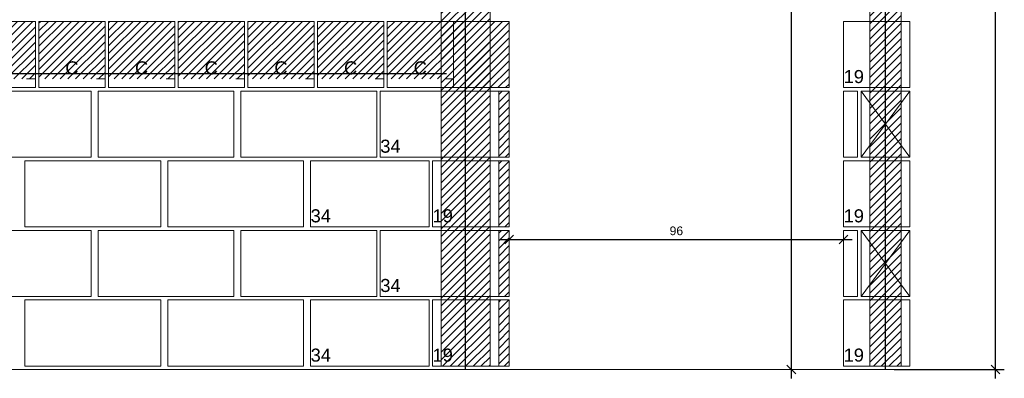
# Model space of a CAD drawing. Header units: millimetres. Extents: x 337 to 624, y -381 to -65.
# Tile 81 of 138: x 345 to 356, y -151 to -147. Entities that reach past the tile are written whole.
import ezdxf

# ---------------------------------------------------------------- set-up
doc = ezdxf.new("R2010")
doc.units = ezdxf.units.MM
doc.header["$MEASUREMENT"] = 0
doc.linetypes.add('DOT', pattern=[6.35, 0, -6.35])
doc.layers.get('0').update_dxf_attribs({"lineweight": 5})
for name, color, linetype, lineweight in [('Armadura', 7, 'Continuous', 30), ('Cotas', 7, 'Continuous', 5), ('PA-Ajustes', 8, 'Continuous', 5), ('PA-Graute', 8, 'Continuous', 0), ('PA-Piso', 7, 'Continuous', 20), ('PE-Contrafiamento L', 1, 'Continuous', 13), ('PE-Contrafiamento T', 1, 'Continuous', 5), ('PE-Inteiro', 7, 'Continuous', 5), ('PE-Meio', 1, 'Continuous', 5), ('PE-Meio canaleta', 5, 'Continuous', 5), ('PE-Pastilha', 3, 'Continuous', 5)]:
    doc.layers.add(name, color=color, linetype=linetype, lineweight=lineweight)
doc.styles.add('Arial', font='arial.ttf')
doc.dimstyles.new('UM_25.000000', dxfattribs={"dimtxt": 0.18, "dimasz": 0.1, "dimexe": 0.1, "dimexo": 0.2, "dimgap": 0, "dimtad": 1, "dimtih": 1, "dimtoh": 1, "dimdec": 1, "dimlfac": 25, "dimzin": 0, "dimdsep": 46, "dimtxsty": 'Standard', "dimcen": 0.09, "dimdle": 0.1, "dimadec": 1, "dimazin": 2, "dimtfac": 1, "dimtdec": 4, "dimtofl": 0, "dimtmove": 0, "dimatfit": 3, "dimfxl": 1, "dimtolj": 1, "dimarcsym": 0})
pattern_1 = [(45, (319.551825, -309.79396), (-0.044194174, 0.044194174), [])]

# ---------------------------------------------------------------- blocks, each defined once
blk = doc.blocks.new('_Oblique')
at = {"color": 0, "linetype": 'ByBlock', "lineweight": -2}
blk.add_line((-0.5, -0.5), (0.5, 0.5), dxfattribs=at)
blk = doc.blocks.new('*D464')
at = {"layer": 'Cotas', "color": 0, "lineweight": -2, "transparency": 16777216}
blk.add_line((353.552, -151.069), (353.552, -142.149), dxfattribs=at)
at = {"layer": 'Defpoints', "color": 0, "transparency": 16777216}
for p in [(353.512, -142.249), (353.552, -142.249), (353.512, -150.969)]:
    blk.add_point(p, dxfattribs=at)
at = {"layer": 'Cotas', "color": 0, "lineweight": -2, "transparency": 16777216, "xscale": 0.1, "yscale": 0.1, "zscale": 0.1}
for p, rotation in [((353.552, -142.249), 90), ((353.552, -150.969), 270)]:
    blk.add_blockref('_Oblique', p, dxfattribs=dict(at, rotation=rotation))
at = {"layer": 'Cotas', "transparency": 16777216, "insert": (353.452, -146.609), "char_height": 0.1, "attachment_point": 5, "rotation": 90, "style": 'Arial'}
blk.add_mtext('\\A1;218', dxfattribs=at)
blk = doc.blocks.new('*D465')
at = {"layer": 'Cotas', "color": 0, "lineweight": -2, "transparency": 16777216}
blk.add_line((350.212, -149.475), (354.252, -149.475), dxfattribs=at)
at = {"layer": 'Defpoints', "color": 0, "transparency": 16777216}
for p in [(350.312, -149.515), (354.152, -149.475), (354.152, -149.515)]:
    blk.add_point(p, dxfattribs=at)
at = {"layer": 'Cotas', "color": 0, "lineweight": -2, "transparency": 16777216, "xscale": 0.1, "yscale": 0.1, "zscale": 0.1, "rotation": 180}
blk.add_blockref('_Oblique', (350.312, -149.475), dxfattribs=at)
at = {"layer": 'Cotas', "color": 0, "lineweight": -2, "transparency": 16777216, "xscale": 0.1, "yscale": 0.1, "zscale": 0.1}
blk.add_blockref('_Oblique', (354.152, -149.475), dxfattribs=at)
at = {"layer": 'Cotas', "transparency": 16777216, "insert": (352.232, -149.375), "char_height": 0.1, "attachment_point": 5, "style": 'Arial'}
blk.add_mtext('\\A1;96', dxfattribs=at)
blk = doc.blocks.new('*D460')
at = {"layer": 'Cotas', "color": 0, "lineweight": -2, "transparency": 16777216}
for p, q in [((355.897, -151.069), (355.897, -140.469)), ((354.732, -140.569), (355.997, -140.569)), ((354.732, -150.969), (355.997, -150.969))]:
    blk.add_line(p, q, dxfattribs=at)
at = {"layer": 'Defpoints', "color": 0, "transparency": 16777216}
for p in [(354.632, -140.569), (355.897, -140.569), (354.632, -150.969)]:
    blk.add_point(p, dxfattribs=at)
at = {"layer": 'Cotas', "color": 0, "lineweight": -2, "transparency": 16777216, "xscale": 0.1, "yscale": 0.1, "zscale": 0.1}
for p, rotation in [((355.897, -140.569), 90), ((355.897, -150.969), 270)]:
    blk.add_blockref('_Oblique', p, dxfattribs=dict(at, rotation=rotation))
at = {"layer": 'Cotas', "transparency": 16777216, "insert": (355.797, -145.769), "char_height": 0.1, "attachment_point": 5, "rotation": 90, "style": 'Arial'}
blk.add_mtext('\\A1;260', dxfattribs=at)

msp = doc.modelspace()

# ---------------------------------------------------------------- hatches: boundary and pattern name
at = {"layer": 'PA-Ajustes', "linetype": 'Continuous'}
h = msp.add_hatch(dxfattribs=at)
h.set_pattern_fill('ANSI31', color=8, scale=0.5, style=0)
h.set_pattern_definition(pattern_1)
h.paths.add_polyline_path([(349.6722, -146.9688), (349.6722, -147.7288), (350.3122, -147.7288), (350.3122, -146.9688)])
h = msp.add_hatch(dxfattribs=at)
h.set_pattern_fill('ANSI31', color=8, scale=0.5, style=0)
h.set_pattern_definition(pattern_1)
h.paths.add_polyline_path([(350.1922, -147.7688), (350.1922, -148.5288), (350.3122, -148.5288), (350.3122, -147.7688)])
h = msp.add_hatch(dxfattribs=at)
h.set_pattern_fill('ANSI31', color=8, scale=0.5, style=0)
h.set_pattern_definition(pattern_1)
h.paths.add_polyline_path([(350.1922, -148.5688), (350.1922, -149.3288), (350.3122, -149.3288), (350.3122, -148.5688)])
h = msp.add_hatch(dxfattribs=at)
h.set_pattern_fill('ANSI31', color=8, scale=0.5, style=0)
h.set_pattern_definition(pattern_1)
h.paths.add_polyline_path([(350.1922, -149.3688), (350.1922, -150.1288), (350.3122, -150.1288), (350.3122, -149.3688)])
h = msp.add_hatch(dxfattribs=at)
h.set_pattern_fill('ANSI31', color=8, scale=0.5, style=0)
h.set_pattern_definition(pattern_1)
h.paths.add_polyline_path([(350.1922, -150.1688), (350.1922, -150.9288), (350.3122, -150.9288), (350.3122, -150.1688)])
at = {"layer": 'PA-Graute', "linetype": 'Continuous'}
h = msp.add_hatch(dxfattribs=at)
h.set_pattern_fill('ANSI31', color=8, scale=0.5, style=0)
h.set_pattern_definition(pattern_1)
h.paths.add_polyline_path([(349.5322, -141.3688), (350.0922, -141.3688), (350.0922, -150.9288), (349.5322, -150.9288)])
h = msp.add_hatch(dxfattribs=at)
h.set_pattern_fill('ANSI31', color=8, scale=0.5, style=0)
h.set_pattern_definition(pattern_1)
h.paths.add_polyline_path([(354.4522, -141.3688), (354.8122, -141.3688), (354.8122, -150.9288), (354.4522, -150.9288)])
h = msp.add_hatch(dxfattribs=at)
h.set_pattern_fill('ANSI31', color=8, scale=0.5, style=0)
h.set_pattern_definition(pattern_1)
h.paths.add_polyline_path([(344.1122, -146.9688), (344.8722, -146.9688), (344.8722, -147.6288), (344.1122, -147.6288)])
h = msp.add_hatch(dxfattribs=at)
h.set_pattern_fill('ANSI31', color=8, scale=0.5, style=0)
h.set_pattern_definition(pattern_1)
h.paths.add_polyline_path([(344.9122, -146.9688), (345.6722, -146.9688), (345.6722, -147.6288), (344.9122, -147.6288)])
h = msp.add_hatch(dxfattribs=at)
h.set_pattern_fill('ANSI31', color=8, scale=0.5, style=0)
h.set_pattern_definition(pattern_1)
h.paths.add_polyline_path([(345.7122, -146.9688), (346.4722, -146.9688), (346.4722, -147.6288), (345.7122, -147.6288)])
h = msp.add_hatch(dxfattribs=at)
h.set_pattern_fill('ANSI31', color=8, scale=0.5, style=0)
h.set_pattern_definition(pattern_1)
h.paths.add_polyline_path([(346.5122, -146.9688), (347.2722, -146.9688), (347.2722, -147.6288), (346.5122, -147.6288)])
h = msp.add_hatch(dxfattribs=at)
h.set_pattern_fill('ANSI31', color=8, scale=0.5, style=0)
h.set_pattern_definition(pattern_1)
h.paths.add_polyline_path([(347.3122, -146.9688), (348.0722, -146.9688), (348.0722, -147.6288), (347.3122, -147.6288)])
h = msp.add_hatch(dxfattribs=at)
h.set_pattern_fill('ANSI31', color=8, scale=0.5, style=0)
h.set_pattern_definition(pattern_1)
h.paths.add_polyline_path([(348.1122, -146.9688), (348.8722, -146.9688), (348.8722, -147.6288), (348.1122, -147.6288)])
h = msp.add_hatch(dxfattribs=at)
h.set_pattern_fill('ANSI31', color=8, scale=0.5, style=0)
h.set_pattern_definition(pattern_1)
h.paths.add_polyline_path([(348.9122, -146.9688), (349.6722, -146.9688), (349.6722, -147.6288), (348.9122, -147.6288)])

# ---------------------------------------------------------------- linework, layer by layer
at = {"layer": 'Armadura'}
msp.add_line((343.3922, -147.5688), (349.5922, -147.5688), dxfattribs=at)
for points in [[(354.6322, -150.9688), (354.6322, -137.8888)], [(349.8122, -150.9688), (349.8122, -140.1688)]]:
    msp.add_lwpolyline(points, dxfattribs=at)
at = {"layer": 'PA-Ajustes', "linetype": 'Continuous'}
for points in [[(349.6722, -146.9688), (349.6722, -147.7288), (350.3122, -147.7288), (350.3122, -146.9688)], [(350.1922, -147.7688), (350.1922, -148.5288), (350.3122, -148.5288), (350.3122, -147.7688)], [(350.1922, -148.5688), (350.1922, -149.3288), (350.3122, -149.3288), (350.3122, -148.5688)], [(350.1922, -149.3688), (350.1922, -150.1288), (350.3122, -150.1288), (350.3122, -149.3688)], [(350.1922, -150.1688), (350.1922, -150.9288), (350.3122, -150.9288), (350.3122, -150.1688)]]:
    msp.add_lwpolyline(points, close=True, dxfattribs=at)
at = {"layer": 'PA-Graute', "color": 8, "linetype": 'Continuous'}
for points in [[(349.5322, -141.3688), (350.0922, -141.3688), (350.0922, -150.9288), (349.5322, -150.9288)], [(354.4522, -141.3688), (354.8122, -141.3688), (354.8122, -150.9288), (354.4522, -150.9288)]]:
    msp.add_lwpolyline(points, close=True, dxfattribs=at)
at = {"layer": 'PA-Piso'}
msp.add_line((343.1122, -150.9688), (355.6722, -150.9688), dxfattribs=at)
at = {"layer": 'PE-Contrafiamento L', "linetype": 'Continuous'}
for p, q in [((348.8322, -147.7688), (350.1922, -147.7688)), ((348.8322, -148.5288), (348.8322, -147.7688)), ((350.1922, -147.7688), (350.1922, -148.5288)), ((350.1922, -148.5288), (348.8322, -148.5288)), ((348.0322, -148.5688), (349.3922, -148.5688)), ((348.0322, -149.3288), (348.0322, -148.5688)), ((349.3922, -148.5688), (349.3922, -149.3288)), ((349.3922, -149.3288), (348.0322, -149.3288)), ((348.8322, -149.3688), (350.1922, -149.3688)), ((348.8322, -150.1288), (348.8322, -149.3688)), ((350.1922, -149.3688), (350.1922, -150.1288)), ((350.1922, -150.1288), (348.8322, -150.1288)), ((348.0322, -150.1688), (349.3922, -150.1688)), ((348.0322, -150.9288), (348.0322, -150.1688)), ((349.3922, -150.1688), (349.3922, -150.9288)), ((349.3922, -150.9288), (348.0322, -150.9288))]:
    msp.add_line(p, q, dxfattribs=at)
at = {"layer": 'PE-Contrafiamento T', "linetype": 'Continuous'}
for p, q in [((354.3522, -147.7688), (354.9122, -147.7688)), ((354.3522, -148.5288), (354.9122, -147.7688)), ((354.9122, -147.7688), (354.3522, -147.7688)), ((354.3522, -147.7688), (354.9122, -148.5288)), ((354.3522, -148.5288), (354.3522, -147.7688)), ((354.9122, -147.7688), (354.9122, -148.5288)), ((354.9122, -148.5288), (354.3522, -148.5288)), ((354.9122, -148.5288), (354.3522, -148.5288)), ((354.3522, -149.3688), (354.9122, -149.3688)), ((354.3522, -150.1288), (354.9122, -149.3688)), ((354.9122, -149.3688), (354.3522, -149.3688)), ((354.3522, -149.3688), (354.9122, -150.1288)), ((354.3522, -150.1288), (354.3522, -149.3688)), ((354.9122, -149.3688), (354.9122, -150.1288)), ((354.9122, -150.1288), (354.3522, -150.1288)), ((354.9122, -150.1288), (354.3522, -150.1288))]:
    msp.add_line(p, q, dxfattribs=at)
at = {"layer": 'PE-Inteiro', "linetype": 'Continuous'}
for p, q in [((343.9522, -147.7688), (345.5122, -147.7688)), ((345.5122, -147.7688), (345.5122, -148.5288)), ((345.5922, -147.7688), (347.1522, -147.7688)), ((345.5922, -148.5288), (345.5922, -147.7688)), ((347.1522, -147.7688), (347.1522, -148.5288)), ((347.2322, -147.7688), (348.7922, -147.7688)), ((347.2322, -148.5288), (347.2322, -147.7688)), ((348.7922, -147.7688), (348.7922, -148.5288)), ((345.5122, -148.5288), (343.9522, -148.5288)), ((347.1522, -148.5288), (345.5922, -148.5288)), ((348.7922, -148.5288), (347.2322, -148.5288)), ((344.7522, -148.5688), (346.3122, -148.5688)), ((344.7522, -149.3288), (344.7522, -148.5688)), ((346.3122, -148.5688), (346.3122, -149.3288)), ((346.3922, -148.5688), (347.9522, -148.5688)), ((346.3922, -149.3288), (346.3922, -148.5688)), ((347.9522, -148.5688), (347.9522, -149.3288)), ((346.3122, -149.3288), (344.7522, -149.3288)), ((347.9522, -149.3288), (346.3922, -149.3288)), ((343.9522, -149.3688), (345.5122, -149.3688)), ((345.5122, -149.3688), (345.5122, -150.1288)), ((345.5922, -149.3688), (347.1522, -149.3688)), ((345.5922, -150.1288), (345.5922, -149.3688)), ((347.1522, -149.3688), (347.1522, -150.1288)), ((347.2322, -149.3688), (348.7922, -149.3688)), ((347.2322, -150.1288), (347.2322, -149.3688)), ((348.7922, -149.3688), (348.7922, -150.1288)), ((345.5122, -150.1288), (343.9522, -150.1288)), ((347.1522, -150.1288), (345.5922, -150.1288)), ((348.7922, -150.1288), (347.2322, -150.1288)), ((344.7522, -150.1688), (346.3122, -150.1688)), ((344.7522, -150.9288), (344.7522, -150.1688)), ((346.3122, -150.1688), (346.3122, -150.9288)), ((346.3922, -150.1688), (347.9522, -150.1688)), ((346.3922, -150.9288), (346.3922, -150.1688)), ((347.9522, -150.1688), (347.9522, -150.9288)), ((346.3122, -150.9288), (344.7522, -150.9288)), ((347.9522, -150.9288), (346.3922, -150.9288))]:
    msp.add_line(p, q, dxfattribs=at)
at = {"layer": 'PE-Meio', "linetype": 'Continuous'}
for p, q in [((354.1522, -147.7288), (354.1522, -146.9688)), ((354.1522, -146.9688), (354.9122, -146.9688)), ((354.9122, -146.9688), (354.9122, -147.7288)), ((354.9122, -147.7288), (354.1522, -147.7288)), ((349.4322, -148.5688), (350.1922, -148.5688)), ((349.4322, -149.3288), (349.4322, -148.5688)), ((350.1922, -148.5688), (350.1922, -149.3288)), ((354.1522, -149.3288), (354.1522, -148.5688)), ((354.1522, -148.5688), (354.9122, -148.5688)), ((354.9122, -148.5688), (354.9122, -149.3288)), ((350.1922, -149.3288), (349.4322, -149.3288)), ((354.9122, -149.3288), (354.1522, -149.3288)), ((349.4322, -150.1688), (350.1922, -150.1688)), ((349.4322, -150.9288), (349.4322, -150.1688)), ((350.1922, -150.1688), (350.1922, -150.9288)), ((354.1522, -150.9288), (354.1522, -150.1688)), ((354.1522, -150.1688), (354.9122, -150.1688)), ((354.9122, -150.1688), (354.9122, -150.9288)), ((350.1922, -150.9288), (349.4322, -150.9288)), ((354.9122, -150.9288), (354.1522, -150.9288))]:
    msp.add_line(p, q, dxfattribs=at)
at = {"layer": 'PE-Meio canaleta', "linetype": 'Continuous'}
for p, q in [((344.1122, -146.9688), (344.8722, -146.9688)), ((344.8722, -146.9688), (344.8722, -147.7288)), ((344.9122, -146.9688), (345.6722, -146.9688)), ((344.9122, -147.7288), (344.9122, -146.9688)), ((345.6722, -146.9688), (345.6722, -147.7288)), ((345.7122, -146.9688), (346.4722, -146.9688)), ((345.7122, -147.7288), (345.7122, -146.9688)), ((346.4722, -146.9688), (346.4722, -147.7288)), ((346.5122, -146.9688), (347.2722, -146.9688)), ((346.5122, -147.7288), (346.5122, -146.9688)), ((347.2722, -146.9688), (347.2722, -147.7288)), ((347.3122, -146.9688), (348.0722, -146.9688)), ((347.3122, -147.7288), (347.3122, -146.9688)), ((348.0722, -146.9688), (348.0722, -147.7288)), ((348.1122, -146.9688), (348.8722, -146.9688)), ((348.1122, -147.7288), (348.1122, -146.9688)), ((348.8722, -146.9688), (348.8722, -147.7288)), ((348.9122, -146.9688), (349.6722, -146.9688)), ((348.9122, -147.7288), (348.9122, -146.9688)), ((349.6722, -146.9688), (349.6722, -147.7288)), ((344.8722, -147.7288), (344.1122, -147.7288)), ((345.6722, -147.7288), (344.9122, -147.7288)), ((346.4722, -147.7288), (345.7122, -147.7288)), ((347.2722, -147.7288), (346.5122, -147.7288)), ((348.0722, -147.7288), (347.3122, -147.7288)), ((348.8722, -147.7288), (348.1122, -147.7288)), ((349.6722, -147.7288), (348.9122, -147.7288))]:
    msp.add_line(p, q, dxfattribs=at)
at = {"layer": 'PE-Meio canaleta', "color": 5, "linetype": 'DOT', "lineweight": 5}
for p, q in [((344.1122, -146.9688), (344.8722, -146.9688)), ((344.8722, -146.9688), (344.8722, -147.6288)), ((344.9122, -146.9688), (345.6722, -146.9688)), ((344.9122, -147.6288), (344.9122, -146.9688)), ((345.6722, -146.9688), (345.6722, -147.6288)), ((345.7122, -146.9688), (346.4722, -146.9688)), ((345.7122, -147.6288), (345.7122, -146.9688)), ((346.4722, -146.9688), (346.4722, -147.6288)), ((346.5122, -146.9688), (347.2722, -146.9688)), ((346.5122, -147.6288), (346.5122, -146.9688)), ((347.2722, -146.9688), (347.2722, -147.6288)), ((347.3122, -146.9688), (348.0722, -146.9688)), ((347.3122, -147.6288), (347.3122, -146.9688)), ((348.0722, -146.9688), (348.0722, -147.6288)), ((348.1122, -146.9688), (348.8722, -146.9688)), ((348.1122, -147.6288), (348.1122, -146.9688)), ((348.8722, -146.9688), (348.8722, -147.6288)), ((348.9122, -146.9688), (349.6722, -146.9688)), ((348.9122, -147.6288), (348.9122, -146.9688)), ((349.6722, -146.9688), (349.6722, -147.6288)), ((344.8722, -147.6288), (344.1122, -147.6288)), ((345.6722, -147.6288), (344.9122, -147.6288)), ((346.4722, -147.6288), (345.7122, -147.6288)), ((347.2722, -147.6288), (346.5122, -147.6288)), ((348.0722, -147.6288), (347.3122, -147.6288)), ((348.8722, -147.6288), (348.1122, -147.6288)), ((349.6722, -147.6288), (348.9122, -147.6288))]:
    msp.add_line(p, q, dxfattribs=at)
at = {"layer": 'PE-Pastilha', "linetype": 'Continuous'}
for p, q in [((354.1522, -147.7688), (354.3122, -147.7688)), ((354.1522, -148.5288), (354.1522, -147.7688)), ((354.3122, -147.7688), (354.3122, -148.5288)), ((354.3122, -148.5288), (354.1522, -148.5288)), ((354.1522, -149.3688), (354.3122, -149.3688)), ((354.1522, -150.1288), (354.1522, -149.3688)), ((354.3122, -149.3688), (354.3122, -150.1288)), ((354.3122, -150.1288), (354.1522, -150.1288))]:
    msp.add_line(p, q, dxfattribs=at)

# ---------------------------------------------------------------- texts
at = {"layer": 'PE-Contrafiamento L', "char_height": 0.15, "width": 0.467606, "attachment_point": 7, "line_spacing_factor": 0.9, "style": 'Arial'}
for insert in [(348.8326, -148.4793), (348.0326, -149.2793), (348.8326, -150.0793), (348.0326, -150.8793)]:
    msp.add_mtext('34', dxfattribs=dict(at, insert=insert))
at = {"layer": 'PE-Meio', "char_height": 0.15, "width": 0.467606, "attachment_point": 7, "line_spacing_factor": 0.9, "style": 'Arial'}
for insert in [(354.1526, -147.6793), (349.4326, -149.2793), (354.1526, -149.2793), (349.4326, -150.8793), (354.1526, -150.8793)]:
    msp.add_mtext('19', dxfattribs=dict(at, insert=insert))
at = {"layer": 'PE-Meio canaleta', "char_height": 0.15, "width": 0.304344, "attachment_point": 8, "line_spacing_factor": 0.9, "style": 'Arial'}
for insert in [(345.2922, -147.5793), (346.0922, -147.5793), (346.8922, -147.5793), (347.6922, -147.5793), (348.4922, -147.5793), (349.2922, -147.5793)]:
    msp.add_mtext('C', dxfattribs=dict(at, insert=insert))

# ---------------------------------------------------------------- dimensions: what is measured, and where the dimension line sits
at = {"layer": 'Cotas'}
for base, p1, p2, override, picture, middle in [((355.8972, -140.5688), (354.6322, -150.9688), (354.6322, -140.5688), {"dimtxt": 0.1, "dimasz": 0.1, "dimexe": 0.1, "dimexo": 0.1, "dimtad": 1, "dimtih": 0, "dimtoh": 0, "dimdec": 1, "dimlfac": 25, "dimzin": 8, "dimtxsty": 'Arial', "dimblk": 'Oblique', "dimblk1": 'Oblique', "dimblk2": 'Oblique', "dimsah": 1, "dimdle": 0.1, "dimse1": 0, "dimse2": 0, "dimclrt": 256, "dimadec": 1, "dimazin": 3, "dimtmove": 2, "dimldrblk": 'Oblique'}, '*D460', (355.7972, -145.7688)), ((353.5522, -142.2488), (353.5122, -150.9688), (353.5122, -142.2488), {"dimtxt": 0.1, "dimasz": 0.1, "dimexe": 0.1, "dimexo": 0.1, "dimtad": 1, "dimtih": 0, "dimtoh": 0, "dimdec": 1, "dimlfac": 25, "dimzin": 8, "dimtxsty": 'Arial', "dimblk": 'Oblique', "dimblk1": 'Oblique', "dimblk2": 'Oblique', "dimsah": 1, "dimdle": 0.1, "dimse1": 1, "dimse2": 1, "dimclrt": 256, "dimadec": 1, "dimazin": 3, "dimtmove": 2, "dimldrblk": 'Oblique'}, '*D464', (353.4522, -146.6088))]:
    dim = msp.add_linear_dim(base=base, p1=p1, p2=p2, angle=90, dimstyle='UM_25.000000', override=override, dxfattribs=at)
    dim.commit()
    dim.dimension.update_dxf_attribs({"geometry": picture, "text_midpoint": middle, "dimtype": 160, "text_rotation": 90})
dim = msp.add_linear_dim(base=(354.1522, -149.4755), p1=(350.3122, -149.5155), p2=(354.1522, -149.5155), dimstyle='UM_25.000000', override={"dimtxt": 0.1, "dimasz": 0.1, "dimexe": 0.1, "dimexo": 0.1, "dimtad": 1, "dimtih": 0, "dimtoh": 0, "dimdec": 1, "dimlfac": 25, "dimzin": 8, "dimtxsty": 'Arial', "dimblk": 'Oblique', "dimblk1": 'Oblique', "dimblk2": 'Oblique', "dimsah": 1, "dimdle": 0.1, "dimse1": 1, "dimse2": 1, "dimclrt": 256, "dimadec": 1, "dimazin": 3, "dimtmove": 2, "dimldrblk": 'Oblique'}, dxfattribs=at)
dim.commit()
dim.dimension.update_dxf_attribs({"geometry": '*D465', "text_midpoint": (352.2322, -149.3755), "dimtype": 160})

doc.saveas('drawing.dxf')
